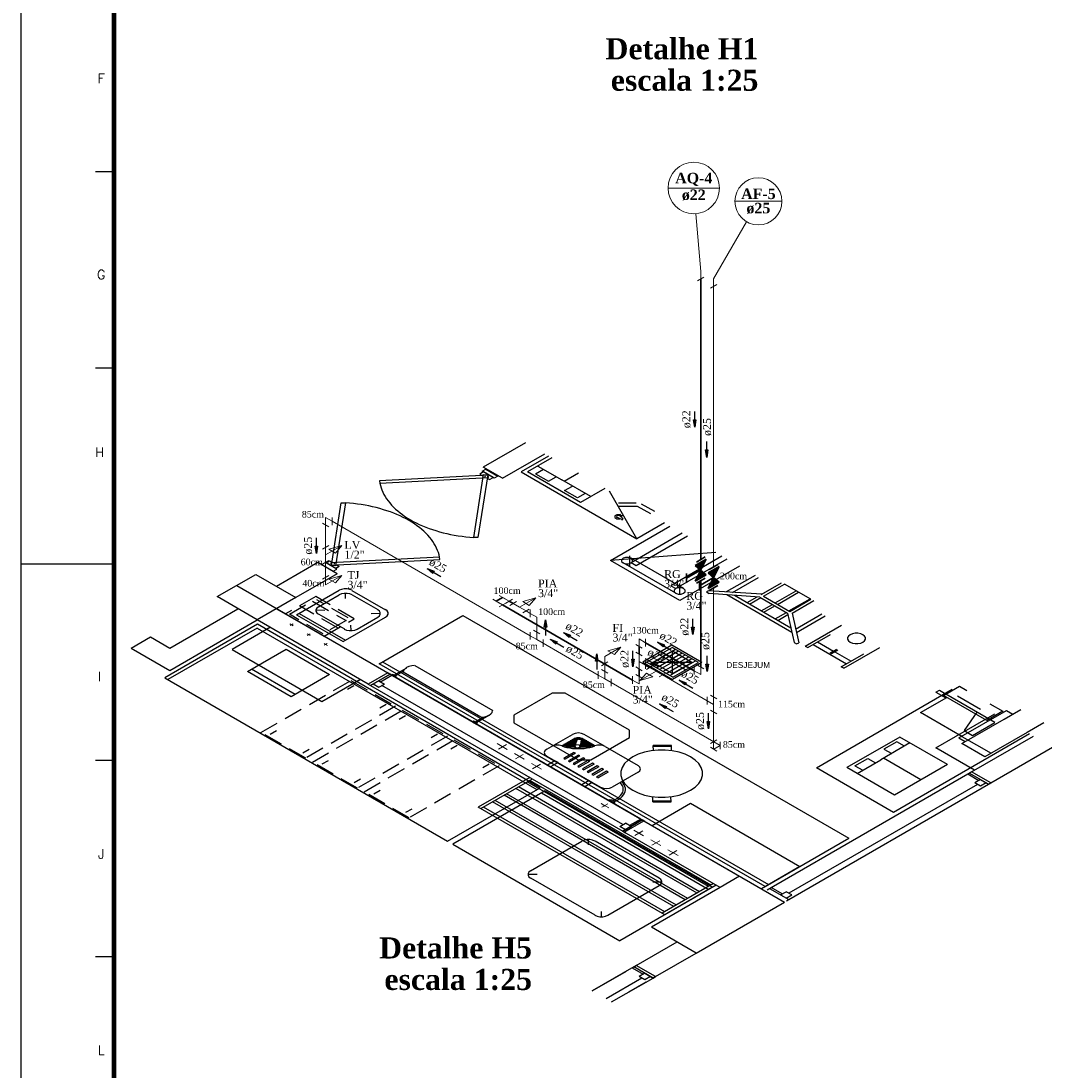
# Model space of a CAD drawing. Header units: millimetres. Extents: x 335 to 91625, y -1 to 84.
# Tile 4 of 38: x 335 to 363, y 28 to 56. Entities that reach past the tile are written whole.
import ezdxf

# ---------------------------------------------------------------- set-up
doc = ezdxf.new("R2010")
doc.units = ezdxf.units.MM
doc.header["$MEASUREMENT"] = 0
doc.linetypes.add('Dashed', pattern=[0.75, 0.5, -0.25])
for name, color, linetype, lineweight in [('AF-Colunas', 7, 'Continuous', 20), ('AF-Conexões', 7, 'Continuous', 20), ('AF-Conexões detalhe', 7, 'Continuous', 20), ('AF-Indicação coluna', 5, 'Continuous', 20), ('AF-Sentido tubo', 7, 'Continuous', 20), ('AF-Textos coluna', 7, 'Continuous', 20), ('AF-Textos conexão', 7, 'Continuous', 20), ('AF-Textos tubo', 7, 'Continuous', 20), ('AF-Tubos', 5, 'Continuous', 20), ('AF-Tubos detalhe', 5, 'Continuous', 20), ('AQ-Colunas', 7, 'Continuous', 20), ('AQ-Conexões', 7, 'Continuous', 20), ('AQ-Conexões detalhe', 7, 'Continuous', 20), ('AQ-Indicação coluna', 5, 'Continuous', 20), ('AQ-Sentido tubo', 7, 'Continuous', 20), ('AQ-Textos coluna', 7, 'Continuous', 20), ('AQ-Textos conexão', 7, 'Continuous', 20), ('AQ-Textos tubo', 7, 'Continuous', 20), ('AQ-Tubos', 1, 'Continuous', 30), ('AQ-Tubos detalhe', 1, 'Continuous', 30), ('DI-Títulos', 3, 'Continuous', 30), ('Simbolos', 1, 'Continuous', 30), ('SIMBOLOS INT', 8, 'Continuous', 5), ('Simbolos_int', 1, 'Continuous', 30)]:
    doc.layers.add(name, color=color, linetype=linetype, lineweight=lineweight)
doc.layers.add('Margem', color=4, linetype='Continuous')
doc.styles.add('Arial', font='arial.ttf')
doc.styles.add('ROMANS', font='ROMANS')
doc.styles.add('TimesNewRoman', font='times.ttf')
doc.styles.add('TimesNewRomanN', font='timesbd.ttf')
doc.dimstyles.get("Standard").update_dxf_attribs({"dimtxt": 0.18, "dimasz": 0.18, "dimexe": 0.18, "dimexo": 0.0625, "dimgap": 0.09, "dimtad": 0, "dimtih": 1, "dimtoh": 1, "dimdec": 4, "dimzin": 0, "dimdsep": 46, "dimtxsty": 'Standard', "dimcen": 0.09, "dimadec": 0, "dimazin": 0, "dimtfac": 1, "dimtdec": 4, "dimtofl": 0, "dimtmove": 0, "dimatfit": 3, "dimfxl": 0, "dimtolj": 1, "dimtzin": 0, "dimarcsym": 0})

msp = doc.modelspace()

# ---------------------------------------------------------------- hatches: boundary and pattern name
at = {"layer": 'Simbolos', "linetype": 'Continuous'}
for points in [[(353.5518, 41.3807), (353.6982, 41.6752), (353.4072, 41.5072)], [(353.6982, 41.2552), (353.4072, 41.0872), (353.5518, 41.3807)], [(353.8982, 41.1807), (354.0446, 41.4752), (353.7536, 41.3072)], [(354.0446, 41.0552), (353.7536, 40.8872), (353.8982, 41.1807)]]:
    msp.add_hatch(color=256, dxfattribs=at).paths.add_polyline_path(points)

# ---------------------------------------------------------------- linework, layer by layer
at = {"color": 7}
for p, q in [((348.8553, 44.7942), (347.7203, 44.1382)), ((348.2373, 43.8402), (349.3723, 44.4952)), ((349.4763, 44.4352), (348.7413, 44.0112)), ((349.5623, 44.3862), (348.9103, 44.0092)), ((349.1853, 44.1682), (349.8273, 43.7982)), ((347.6993, 44.0272), (347.7953, 44.0832)), ((348.0183, 43.8432), (347.6993, 44.0272)), ((348.2373, 43.8402), (347.7203, 44.1382)), ((348.2373, 43.8402), (347.7203, 44.1382)), ((347.7953, 44.0832), (348.1153, 43.8982)), ((348.1153, 43.8982), (348.0183, 43.8432)), ((348.7413, 44.0112), (351.8433, 42.2202)), ((350.3283, 43.1902), (348.9103, 44.0092)), ((349.1283, 43.9612), (349.3363, 44.0812)), ((349.1283, 43.9612), (349.4713, 43.7632)), ((349.4713, 43.7632), (349.6793, 43.8832)), ((350.2743, 43.9752), (349.8973, 43.7572)), ((350.2743, 43.9752), (349.8973, 43.7572)), ((350.6043, 43.3492), (349.8273, 43.7982)), ((349.9053, 43.5132), (350.1133, 43.6332)), ((350.2483, 43.3152), (349.9053, 43.5132)), ((350.4553, 43.4352), (350.2483, 43.3152)), ((350.9803, 43.5672), (350.3283, 43.1902)), ((351.8433, 42.2202), (351.1103, 43.4922)), ((351.8223, 43.1772), (351.3523, 43.1752)), ((351.8613, 43.0882), (351.3573, 43.0882)), ((352.2143, 42.8842), (351.8613, 43.0882)), ((352.3233, 42.9472), (351.9703, 43.1512)), ((351.4383, 42.7362), (351.2953, 42.7942)), ((351.4743, 42.7572), (351.3753, 42.8412)), ((351.3883, 42.8662), (351.4143, 42.8812)), ((351.4353, 42.8392), (351.4613, 42.8542)), ((351.1343, 41.6392), (352.7263, 42.5592)), ((352.5783, 42.6442), (351.8433, 42.2202)), ((353.0593, 42.3672), (351.6873, 41.5752)), ((353.1963, 42.2872), (351.8253, 41.4952)), ((353.9573, 41.8492), (351.1343, 41.6392)), ((352.9963, 40.5642), (351.1343, 41.6392)), ((351.6563, 41.4732), (351.6513, 41.7612)), ((353.0983, 40.8862), (351.6903, 41.6992)), ((354.1213, 41.7532), (352.7503, 40.9612)), ((354.2563, 41.6752), (352.8853, 40.8832)), ((343.2933, 41.5822), (342.1813, 40.9402)), ((343.8103, 41.2842), (343.2933, 41.5822)), ((343.8103, 41.2842), (343.2933, 41.5822)), ((343.3833, 41.5362), (343.7033, 41.3512)), ((343.8023, 41.4082), (343.4823, 41.5932)), ((343.7033, 41.3512), (343.8023, 41.4082)), ((352.8823, 40.7622), (351.4743, 41.5752)), ((351.8253, 41.4952), (351.6873, 41.5752)), ((354.5893, 41.4832), (352.9963, 40.5642)), ((343.8103, 41.2842), (342.6983, 40.6422)), ((355.0103, 41.2402), (354.2383, 40.7952)), ((354.4053, 40.7832), (355.1033, 41.1862)), ((341.1153, 40.9642), (355.8003, 32.4862)), ((352.7503, 40.9612), (352.8853, 40.8832)), ((352.9833, 41.0182), (352.9863, 40.7322)), ((355.1893, 40.7322), (353.7633, 40.8292)), ((355.1763, 40.7302), (355.7143, 41.0412)), ((355.1893, 40.7322), (355.7193, 41.0382)), ((355.2393, 40.6792), (355.8023, 41.0052)), ((355.5453, 40.5022), (356.1093, 40.8282)), ((355.6133, 40.4632), (356.1763, 40.7892)), ((356.5063, 40.5982), (355.8023, 41.0052)), ((355.1353, 40.6582), (353.7783, 40.7572)), ((354.2543, 40.7232), (355.9953, 39.7182)), ((354.4563, 40.7052), (355.9663, 39.8332)), ((354.7943, 40.5102), (355.0643, 40.6662)), ((354.8623, 40.4712), (355.1613, 40.6432)), ((355.1353, 40.6582), (355.8833, 40.2262)), ((355.2393, 40.6792), (355.9433, 40.2732)), ((355.9193, 40.2862), (356.4833, 40.6122)), ((355.9433, 40.2732), (356.5063, 40.5982)), ((356.0083, 40.2292), (356.5843, 40.5622)), ((339.3253, 39.2922), (341.1473, 40.3432)), ((355.1763, 40.2892), (355.4753, 40.4622)), ((355.2443, 40.2502), (355.5423, 40.4232)), ((355.5503, 40.0732), (355.8493, 40.2462)), ((355.8833, 40.2262), (356.0543, 39.4432)), ((356.0083, 40.2292), (356.1793, 39.4342)), ((339.3253, 38.6952), (341.6643, 40.0452)), ((344.9373, 38.8722), (347.1793, 40.1662)), ((347.1793, 40.1662), (357.5203, 34.1962)), ((355.6203, 40.0332), (355.8913, 40.1892)), ((356.0963, 39.8002), (356.8003, 40.2072)), ((356.1193, 39.7092), (356.8913, 40.1542)), ((341.6643, 39.8292), (339.2713, 38.4472)), ((341.6643, 39.8292), (349.1623, 35.5002)), ((356.3533, 39.3462), (357.3223, 39.9052)), ((338.2913, 39.2922), (338.8083, 39.5902)), ((338.8083, 39.5902), (339.3253, 39.2922)), ((356.4213, 39.3072), (357.0293, 39.6582)), ((356.5643, 39.3892), (357.4623, 38.8702)), ((356.6863, 39.4602), (357.1143, 39.2122)), ((338.2913, 39.2922), (339.3253, 38.6952)), ((341.4043, 38.6622), (342.4383, 39.2592)), ((342.4383, 39.2592), (343.6073, 38.5842)), ((352.7833, 39.3672), (351.9993, 38.9142)), ((352.1033, 38.9142), (352.7913, 39.3112)), ((352.1913, 38.8632), (352.8793, 39.2602)), ((352.2723, 38.8162), (352.9603, 39.2142)), ((352.3653, 38.7622), (353.0543, 39.1602)), ((353.1473, 38.7102), (352.4483, 39.1132)), ((352.4513, 38.7132), (353.1393, 39.1102)), ((353.5843, 38.9052), (352.7833, 39.3672)), ((353.4903, 38.9082), (352.7913, 39.3112)), ((352.7943, 38.6112), (352.7963, 39.2062)), ((356.3533, 39.3462), (356.4213, 39.3072)), ((357.0263, 39.1612), (357.1973, 39.2602)), ((357.0623, 39.1402), (357.0263, 39.1612)), ((357.2293, 39.2362), (357.0623, 39.1402)), ((357.1513, 39.1912), (357.5853, 38.9412)), ((357.3203, 38.7882), (357.9283, 39.1392)), ((357.3873, 38.7492), (358.3563, 39.3082)), ((355.2773, 32.9022), (344.9373, 38.8722)), ((345.0283, 38.9242), (355.3683, 32.9542)), ((345.8883, 38.8242), (347.9773, 37.6182)), ((351.9993, 38.9142), (352.7993, 38.4522)), ((352.8023, 38.5102), (352.1033, 38.9142)), ((353.3113, 38.9092), (352.2793, 38.9082)), ((352.5423, 38.6602), (353.2303, 39.0582)), ((352.6273, 38.6112), (353.3163, 39.0082)), ((352.7213, 38.5572), (353.4093, 38.9542)), ((353.5843, 38.9052), (352.7993, 38.4522)), ((352.8023, 38.5102), (353.4903, 38.9082)), ((342.5733, 37.9872), (341.4043, 38.6622)), ((342.6793, 38.0482), (341.5103, 38.7232)), ((343.6073, 38.5842), (342.5733, 37.9872)), ((344.7063, 38.2882), (345.2283, 38.5902)), ((345.2283, 38.5902), (344.7063, 38.2882)), ((344.9713, 38.3902), (345.2723, 38.5642)), ((345.2283, 38.5902), (345.1633, 38.6272)), ((345.2833, 38.5582), (345.1743, 38.6212)), ((351.9473, 34.7112), (345.2283, 38.5902)), ((345.3293, 38.5672), (345.6723, 38.7652)), ((345.3663, 38.5462), (345.5843, 38.6722)), ((347.6633, 37.4362), (345.5743, 38.6422)), ((357.3873, 38.7492), (357.3203, 38.7882)), ((344.6413, 38.3262), (344.7063, 38.2882)), ((344.9273, 38.4162), (344.7063, 38.2882)), ((344.7063, 38.2882), (351.4663, 34.3852)), ((344.7763, 38.3292), (344.9273, 38.4162)), ((344.7763, 38.3292), (344.9293, 38.2402)), ((344.9273, 38.4162), (345.0803, 38.3272)), ((344.9713, 38.3902), (344.9273, 38.4162)), ((344.9293, 38.2402), (345.0803, 38.3272)), ((351.4643, 34.5612), (345.0103, 38.2872)), ((360.0633, 38.0202), (360.4923, 38.2672)), ((360.4923, 38.2672), (360.6893, 38.1532)), ((356.6523, 36.0832), (360.2973, 38.1882)), ((361.2223, 37.3512), (360.0633, 38.0202)), ((361.4323, 37.2982), (360.1233, 38.0542)), ((360.4403, 38.0092), (361.0563, 37.6542)), ((361.3053, 37.7982), (361.6513, 37.5982)), ((347.5043, 37.3122), (347.7223, 37.4382)), ((347.5353, 37.2942), (347.8783, 37.4922)), ((360.4743, 36.8832), (361.7493, 37.6192)), ((361.6513, 37.5982), (361.2223, 37.3512)), ((361.6823, 37.3882), (362.1293, 37.6462)), ((361.7493, 37.6192), (361.9163, 37.5232)), ((360.5493, 36.7342), (361.6823, 37.3882)), ((360.8353, 36.9532), (361.4323, 37.2982)), ((358.8863, 36.9082), (357.4683, 36.0892)), ((362.3653, 36.9942), (358.7203, 34.8892)), ((360.1643, 36.1702), (358.8863, 36.9082)), ((360.4743, 36.8832), (360.6403, 36.7872)), ((360.6143, 37.0812), (360.8353, 36.9532)), ((360.8143, 35.9782), (362.4693, 36.9342)), ((359.1623, 36.7492), (358.3823, 36.2992)), ((358.8083, 36.7822), (358.4653, 36.5842)), ((358.4653, 36.5842), (358.6713, 36.4662)), ((359.0143, 36.6642), (358.8083, 36.7822)), ((361.3313, 35.6802), (362.9863, 36.6352)), ((357.6883, 36.1362), (358.0313, 36.3342)), ((357.7433, 35.9302), (358.3823, 36.2992)), ((358.0313, 36.3342), (358.2373, 36.2152)), ((359.4553, 35.7612), (358.4523, 36.3402)), ((359.4553, 35.7612), (358.4523, 36.3402)), ((358.7203, 34.8892), (356.6523, 36.0832)), ((358.7463, 35.3512), (357.4683, 36.0892)), ((357.6883, 36.1362), (357.8943, 36.0172)), ((360.1643, 36.1702), (358.7463, 35.3512)), ((355.3353, 32.8152), (360.7103, 35.9182)), ((360.7103, 35.9182), (360.8143, 35.9782)), ((360.7103, 35.9182), (361.0063, 35.7472)), ((360.8143, 35.9782), (360.7523, 35.9422)), ((361.2693, 35.6442), (360.7523, 35.9422)), ((361.3313, 35.6802), (360.8143, 35.9782)), ((361.0483, 35.7712), (360.8973, 35.6842)), ((361.0483, 35.7712), (361.2693, 35.6442)), ((349.3883, 35.4712), (346.9063, 34.0392)), ((349.3883, 35.4712), (353.8693, 32.8842)), ((355.8523, 32.5162), (361.3313, 35.6802)), ((360.9723, 35.6412), (355.9173, 32.7222)), ((361.0503, 35.5962), (360.8973, 35.6842)), ((361.2013, 35.6832), (361.0503, 35.5962)), ((361.3313, 35.6802), (361.2693, 35.6442)), ((349.2863, 35.4132), (353.7683, 32.8252)), ((351.3833, 34.5142), (351.5343, 34.6012)), ((351.9883, 34.6872), (351.4663, 34.3852)), ((351.4663, 34.3852), (351.9883, 34.6872)), ((351.5023, 34.3642), (352.0253, 34.6662)), ((351.6873, 34.5132), (351.5343, 34.6012)), ((351.9473, 34.7112), (351.6453, 34.5372)), ((351.9473, 34.7112), (352.0563, 34.6482)), ((352.0563, 34.6482), (351.9883, 34.6872)), ((352.0253, 34.6662), (354.5943, 33.1822)), ((351.5363, 34.4262), (351.3833, 34.5142)), ((351.6873, 34.5132), (351.4663, 34.3852)), ((351.5343, 34.3462), (351.4663, 34.3852)), ((351.4663, 34.3852), (351.5343, 34.3462)), ((354.0723, 32.8812), (351.5023, 34.3642)), ((351.5363, 34.4262), (351.6873, 34.5132)), ((351.6873, 34.5132), (351.6453, 34.5372)), ((346.9063, 34.0392), (351.3883, 31.4512)), ((355.2773, 32.9022), (357.5203, 34.1962)), ((354.5943, 33.1822), (354.0723, 32.8812)), ((353.8693, 32.8842), (351.3883, 31.4512)), ((355.3973, 32.8512), (355.9143, 32.5522)), ((355.7403, 32.7072), (355.4443, 32.8782)), ((355.6933, 32.6802), (355.8413, 32.7652)), ((355.6933, 32.6802), (355.9143, 32.5522)), ((355.9953, 32.6772), (355.8413, 32.7652)), ((355.8463, 32.5912), (355.9953, 32.6772)), ((353.4353, 31.1212), (352.2303, 31.8172)), ((351.8253, 30.7882), (352.9183, 31.4202)), ((352.3423, 30.4902), (353.4353, 31.1212)), ((351.7573, 30.7492), (350.6473, 30.1082)), ((351.7163, 30.7252), (351.8253, 30.7882)), ((351.7163, 30.7252), (352.0123, 30.5542)), ((351.8253, 30.7882), (351.7573, 30.7492)), ((352.2743, 30.4512), (351.7573, 30.7492)), ((352.3423, 30.4902), (351.8253, 30.7882)), ((350.6473, 30.1082), (351.5623, 30.6372)), ((351.9753, 30.4462), (351.0183, 29.8942)), ((351.1643, 29.8102), (352.2743, 30.4512)), ((352.0533, 30.5782), (351.9003, 30.4902)), ((352.0533, 30.4012), (351.9003, 30.4902)), ((352.0533, 30.5782), (352.2743, 30.4512)), ((352.2073, 30.4902), (352.0533, 30.4012)), ((352.3423, 30.4902), (352.2743, 30.4512)), ((352.2743, 30.4512), (352.3423, 30.4902)), ((352.0793, 30.3382), (351.6173, 30.0712))]:
    msp.add_line(p, q, dxfattribs=at)
for p, q in [((340.5963, 40.6702), (341.6273, 41.2602)), ((341.6273, 41.2602), (342.6983, 40.6422)), ((341.6643, 40.0452), (340.5963, 40.6702)), ((342.6983, 40.6422), (341.6643, 40.0452)), ((354.0723, 32.8812), (352.2303, 31.8172)), ((353.4353, 31.1212), (355.8003, 32.4862))]:
    msp.add_line(p, q)
at = {"color": 8}
for p, q in [((342.7233, 40.1812), (343.8643, 40.8402)), ((344.2043, 40.8352), (345.1003, 40.3182)), ((343.3083, 40.3992), (343.8613, 40.7182)), ((344.0353, 40.6182), (344.0353, 40.7622)), ((344.2123, 40.7202), (344.9003, 40.3222)), ((343.4823, 40.2982), (343.2403, 40.3032)), ((342.7233, 40.1812), (343.9653, 39.4642)), ((342.7913, 40.2202), (344.0333, 39.5032)), ((343.3133, 40.2012), (344.0013, 39.8032)), ((343.9653, 39.4642), (345.1063, 40.1232)), ((344.3423, 39.8022), (344.8953, 40.1212)), ((344.7243, 40.2202), (344.9683, 40.2232)), ((344.1703, 39.9012), (344.1733, 39.7642)), ((349.5753, 38.0872), (348.5413, 37.4902)), ((349.9233, 38.0872), (349.5753, 38.0872)), ((351.6453, 37.0932), (349.9233, 38.0872)), ((348.5413, 37.4902), (348.5433, 37.2912)), ((348.5433, 37.2912), (350.2663, 36.2972)), ((349.4243, 36.5802), (350.1173, 36.9802)), ((349.8263, 36.6742), (350.1543, 36.8632)), ((350.3823, 36.8692), (350.1643, 36.8692)), ((350.2733, 36.8542), (350.3253, 36.8482)), ((350.7203, 36.6742), (350.3933, 36.8632)), ((350.9903, 36.6562), (350.4293, 36.9802)), ((350.6093, 36.2962), (351.6433, 36.8932)), ((351.6433, 36.8932), (351.6453, 37.0932)), ((350.1563, 36.6732), (349.8293, 36.6732)), ((350.1873, 36.7062), (349.8813, 36.7062)), ((350.1613, 36.6402), (349.9333, 36.6402)), ((350.1983, 36.7392), (349.9353, 36.7372)), ((350.2133, 36.7722), (349.9933, 36.7702)), ((350.2263, 36.8032), (350.0503, 36.8032)), ((350.2423, 36.8362), (350.1073, 36.8362)), ((350.2423, 36.8422), (350.1693, 36.6682)), ((350.3483, 36.8322), (350.3203, 36.6532)), ((350.6653, 36.7062), (350.3283, 36.7062)), ((350.6133, 36.6402), (350.3303, 36.6412)), ((350.6113, 36.7372), (350.3333, 36.7392)), ((350.7173, 36.6732), (350.3353, 36.6742)), ((350.5543, 36.7702), (350.3383, 36.7722)), ((350.4973, 36.8032), (350.3433, 36.8052)), ((350.4393, 36.8362), (350.3463, 36.8362)), ((350.9903, 36.6562), (351.8763, 36.1452)), ((349.4243, 36.4002), (350.8713, 35.5642)), ((350.1543, 36.4972), (349.8833, 36.3412)), ((349.8833, 36.3412), (349.9223, 36.3192)), ((350.1933, 36.4752), (349.9223, 36.3192)), ((350.2783, 36.4252), (350.0083, 36.2692)), ((350.3173, 36.4032), (350.0473, 36.2472)), ((350.4033, 36.3532), (350.1333, 36.1972)), ((350.1933, 36.4752), (350.1543, 36.4972)), ((350.4453, 36.3292), (350.1743, 36.1732)), ((350.2663, 36.2962), (350.6093, 36.2972)), ((350.3173, 36.4032), (350.2783, 36.4252)), ((350.4453, 36.3292), (350.4033, 36.3532)), ((350.6093, 36.2962), (350.6093, 36.2972)), ((349.6473, 36.2712), (349.4473, 36.1552)), ((349.5273, 36.1092), (349.4473, 36.1552)), ((349.7283, 36.2242), (349.5273, 36.1092)), ((349.7283, 36.2242), (349.6473, 36.2712)), ((350.0083, 36.2692), (350.0473, 36.2472)), ((350.1333, 36.1972), (350.1743, 36.1732)), ((350.5283, 36.2812), (350.2583, 36.1252)), ((350.2583, 36.1252), (350.2993, 36.1012)), ((350.5693, 36.2572), (350.2993, 36.1012)), ((350.6553, 36.2082), (350.3853, 36.0522)), ((350.3853, 36.0522), (350.4243, 36.0292)), ((350.6943, 36.1852), (350.4243, 36.0292)), ((350.7803, 36.1362), (350.5103, 35.9802)), ((350.5693, 36.2572), (350.5283, 36.2812)), ((350.8193, 36.1132), (350.5493, 35.9572)), ((350.9073, 36.0622), (350.6373, 35.9062)), ((350.6943, 36.1852), (350.6553, 36.2082)), ((350.9463, 36.0402), (350.6763, 35.8842)), ((350.8193, 36.1132), (350.7803, 36.1362)), ((350.9463, 36.0402), (350.9073, 36.0622)), ((350.5673, 35.7402), (350.3673, 35.6242)), ((350.5103, 35.9802), (350.5493, 35.9572)), ((350.5673, 35.7402), (350.6473, 35.6932)), ((350.6373, 35.9062), (350.6763, 35.8842)), ((351.0323, 35.9902), (350.7623, 35.8342)), ((350.7623, 35.8342), (350.8013, 35.8122)), ((351.0713, 35.9682), (350.8013, 35.8122)), ((351.0713, 35.9682), (351.0323, 35.9902)), ((351.8763, 35.9652), (351.1823, 35.5642)), ((350.3673, 35.6242), (350.4473, 35.5782)), ((350.6473, 35.6932), (350.4473, 35.5782)), ((351.0973, 35.2272), (351.0763, 35.2152)), ((351.0763, 35.2152), (351.2323, 35.1252)), ((351.0973, 35.2272), (351.2533, 35.1372)), ((351.0973, 35.2272), (351.2533, 35.1372)), ((351.2533, 35.1372), (351.2323, 35.1252)), ((348.9933, 33.3262), (350.3703, 34.1212)), ((350.5443, 34.0212), (350.5463, 34.1632)), ((352.4433, 33.1282), (350.7203, 34.1232)), ((349.1673, 33.2262), (348.9233, 33.2262)), ((350.7203, 32.1342), (348.9983, 33.1282)), ((351.0613, 32.1322), (352.4383, 32.9272)), ((352.2663, 33.0262), (352.5133, 33.0282)), ((350.8893, 32.2312), (350.8893, 32.0902))]:
    msp.add_line(p, q, dxfattribs=at)
at = {"color": 7, "linetype": 'Dashed'}
for p, q in [((342.5313, 40.1982), (343.1443, 40.5522)), ((343.1443, 40.5522), (344.0463, 40.0312)), ((344.1013, 40.1022), (343.2673, 40.5832)), ((343.8333, 39.8272), (342.7993, 40.4242)), ((343.4333, 39.6772), (342.5313, 40.1982)), ((344.0463, 40.0312), (343.4333, 39.6772)), ((341.7653, 37.0342), (344.1763, 38.4262)), ((344.1763, 38.4262), (345.3763, 37.7332)), ((345.3763, 37.7332), (342.9653, 36.3412)), ((343.1443, 36.2382), (345.5553, 37.6302)), ((345.5553, 37.6302), (346.7643, 36.9322)), ((342.9653, 36.3412), (341.7653, 37.0342)), ((346.7643, 36.9322), (344.3533, 35.5402)), ((344.5293, 35.4382), (346.9403, 36.8302)), ((346.9403, 36.8302), (348.1483, 36.1332)), ((352.7683, 36.6852), (352.2823, 36.6802)), ((352.2873, 36.5482), (352.2823, 36.6802)), ((352.2823, 36.6802), (352.2853, 36.6792)), ((352.7703, 36.6532), (352.2873, 36.6502)), ((352.7703, 36.5422), (352.7683, 36.6852)), ((344.3533, 35.5402), (343.1443, 36.2382)), ((348.1483, 36.1332), (345.7373, 34.7412)), ((345.7373, 34.7412), (344.5293, 35.4382)), ((352.2723, 35.1742), (352.2663, 35.3092)), ((352.2693, 35.2062), (352.7553, 35.2012)), ((352.2723, 35.1742), (352.7603, 35.1742)), ((352.7603, 35.1742), (352.7553, 35.3092))]:
    msp.add_line(p, q, dxfattribs=at)
at = {"color": 7, "linetype": 'Continuous'}
for p, q in [((344.2543, 38.2792), (344.0853, 38.1822)), ((359.8583, 38.1082), (359.9493, 38.1612)), ((359.8583, 38.1082), (360.1233, 37.9552)), ((359.9493, 38.1612), (360.1283, 38.0572)), ((345.1223, 37.7782), (344.9533, 37.6812)), ((359.4453, 37.5642), (360.1493, 37.9702)), ((345.6413, 37.4782), (345.4723, 37.3812)), ((360.5493, 36.9262), (359.4453, 37.5642)), ((359.8583, 36.6202), (361.4353, 37.5312)), ((360.9573, 37.5732), (360.6143, 37.0812)), ((362.7503, 37.2882), (362.3033, 37.0302)), ((342.0173, 36.9882), (342.1863, 37.0852)), ((346.5013, 36.9822), (346.3323, 36.8842)), ((360.5493, 36.9262), (361.3363, 36.4722)), ((362.3033, 37.0302), (361.1703, 36.3762)), ((342.8853, 36.4872), (343.0543, 36.5842)), ((347.0263, 36.6792), (346.8573, 36.5812)), ((360.8923, 36.0232), (359.8583, 36.6202)), ((361.1703, 36.3762), (360.5493, 36.7342)), ((343.4043, 36.1872), (343.5733, 36.2842)), ((347.8863, 36.1822), (347.7173, 36.0852)), ((344.2643, 35.6902), (344.4333, 35.7882)), ((348.9693, 35.8272), (347.5923, 35.0322)), ((347.6633, 34.9912), (349.0403, 35.7862)), ((353.8303, 32.9422), (348.9723, 35.7472)), ((344.7893, 35.3872), (344.9583, 35.4852)), ((353.4543, 32.7252), (348.5953, 35.5302)), ((353.5243, 32.7652), (348.6653, 35.5702)), ((353.7603, 32.9022), (348.9023, 35.7072)), ((352.8333, 32.3662), (347.9743, 35.1712)), ((352.9033, 32.4072), (348.0443, 35.2122)), ((353.1393, 32.5432), (348.2813, 35.3482)), ((353.2093, 32.5842), (348.3513, 35.3892)), ((345.6493, 34.8912), (345.8183, 34.9882)), ((352.5913, 32.1462), (347.5923, 35.0322)), ((352.5883, 32.2252), (347.7303, 35.0302)), ((353.8983, 32.9812), (352.5213, 32.1862)), ((353.9683, 32.9412), (352.5913, 32.1462))]:
    msp.add_line(p, q, dxfattribs=at)
for points in [[(344.9423, 43.7742), (344.9533, 43.7112), (347.8653, 43.8652), (347.8553, 43.9282), (344.9423, 43.7742)], [(347.5793, 42.2512), (347.4703, 42.2572), (347.7353, 43.9402), (347.8443, 43.9342), (347.5793, 42.2512)], [(343.9193, 43.1832), (344.0303, 43.1782), (343.7653, 41.4982), (343.6563, 41.5042), (343.9193, 43.1832)], [(346.5563, 41.6602), (346.5483, 41.7252), (343.6363, 41.5732), (343.6463, 41.5102), (346.5563, 41.6602)]]:
    msp.add_lwpolyline(points, close=True, dxfattribs=at)
at = {"color": 7}
for points in [[(347.8263, 43.8432), (347.8913, 43.8052), (347.9873, 43.8612), (347.7303, 44.0092), (347.6343, 43.9542), (347.6963, 43.9182)], [(347.7883, 43.8932), (347.7563, 43.8742), (347.7883, 43.8932)], [(351.4363, 42.7872), (351.4383, 42.8322), (351.3843, 42.8652), (351.3063, 42.8652), (351.2513, 42.8332), (351.2513, 42.7882), (351.3073, 42.7572), (351.3853, 42.7582)], [(351.3703, 42.8392), (351.3093, 42.8312), (351.2963, 42.7962)], [(351.4323, 42.7392), (351.4663, 42.7402), (351.4693, 42.7602)], [(351.6873, 41.6982), (351.6203, 41.7212), (351.5413, 41.7212), (351.4743, 41.6982), (351.4343, 41.6592), (351.4343, 41.6142), (351.4743, 41.5752), (351.5413, 41.5522), (351.6203, 41.5522), (351.6873, 41.5752), (351.7263, 41.6142), (351.7263, 41.6592), (351.6873, 41.6982)], [(343.7993, 41.5182), (343.8643, 41.4802), (343.7713, 41.4262), (343.5133, 41.5752), (343.6073, 41.6292), (343.6693, 41.5932)], [(343.7503, 41.5622), (343.7183, 41.5432), (343.7503, 41.5622)], [(353.0953, 40.8852), (353.0283, 40.9082), (352.9493, 40.9082), (352.8823, 40.8852), (352.8433, 40.8462), (352.8433, 40.8012), (352.8823, 40.7622), (352.9493, 40.7392), (353.0283, 40.7392), (353.0953, 40.7622), (353.1353, 40.8012), (353.1353, 40.8462), (353.0953, 40.8852)], [(353.7633, 40.8292), (353.7083, 40.7982), (353.7783, 40.7572)], [(342.1863, 40.3462), (345.1633, 38.6272), (344.6413, 38.3262), (341.6643, 40.0452)], [(357.9023, 39.6502), (357.8413, 39.6752), (357.7683, 39.6892), (357.6923, 39.6892), (357.6193, 39.6752), (357.5583, 39.6502), (357.5133, 39.6142), (357.4893, 39.5722), (357.4893, 39.5282), (357.5133, 39.4862), (357.5583, 39.4502), (357.6193, 39.4252), (357.6923, 39.4112), (357.7683, 39.4112), (357.8413, 39.4252), (357.9023, 39.4502), (357.9473, 39.4862), (357.9713, 39.5282), (357.9713, 39.5722), (357.9473, 39.6142), (357.9023, 39.6502)], [(356.0543, 39.4432), (356.1243, 39.4032), (356.1793, 39.4342)], [(345.8853, 38.8222), (345.8063, 38.8142), (345.7343, 38.7952), (345.6713, 38.7672), (345.6213, 38.7302), (345.5893, 38.6882), (345.5753, 38.6432)], [(347.6663, 37.4362), (347.7443, 37.4442), (347.8173, 37.4632), (347.8803, 37.4912), (347.9293, 37.5272), (347.9623, 37.5692), (347.9763, 37.6152)]]:
    msp.add_lwpolyline(points, dxfattribs=at)
at = {"color": 7, "linetype": 'Continuous'}
for points in [[(344.9533, 43.7092), (344.9673, 43.6482), (344.9853, 43.5882), (345.0073, 43.5272), (345.0323, 43.4672), (345.0623, 43.4082), (345.0953, 43.3502), (345.1323, 43.2922), (345.1733, 43.2352), (345.2183, 43.1792), (345.2663, 43.1242), (345.3183, 43.0702), (345.3733, 43.0172), (345.4313, 42.9662), (345.4933, 42.9152), (345.5583, 42.8662), (345.6263, 42.8192), (345.6973, 42.7732), (345.7713, 42.7292), (345.8483, 42.6862), (345.9283, 42.6452), (346.0103, 42.6052), (346.0953, 42.5682), (346.1823, 42.5322), (346.2713, 42.4982), (346.3623, 42.4672), (346.4563, 42.4372), (346.5513, 42.4092), (346.6483, 42.3832), (346.7473, 42.3602), (346.8473, 42.3382), (346.9483, 42.3192), (347.0513, 42.3022), (347.1553, 42.2872), (347.2593, 42.2752), (347.3643, 42.2642), (347.4703, 42.2562)], [(346.5533, 41.7272), (346.5393, 41.7882), (346.5213, 41.8482), (346.4993, 41.9092), (346.4733, 41.9692), (346.4443, 42.0282), (346.4113, 42.0862), (346.3733, 42.1442), (346.3333, 42.2012), (346.2883, 42.2572), (346.2403, 42.3122), (346.1883, 42.3662), (346.1333, 42.4192), (346.0753, 42.4702), (346.0133, 42.5212), (345.9483, 42.5702), (345.8803, 42.6172), (345.8093, 42.6632), (345.7353, 42.7072), (345.6583, 42.7502), (345.5783, 42.7912), (345.4963, 42.8312), (345.4113, 42.8682), (345.3243, 42.9042), (345.2353, 42.9382), (345.1433, 42.9692), (345.0503, 42.9992), (344.9553, 43.0272), (344.8583, 43.0532), (344.7593, 43.0762), (344.6593, 43.0982), (344.5583, 43.1172), (344.4553, 43.1342), (344.3513, 43.1492), (344.2473, 43.1612), (344.1423, 43.1722), (344.0363, 43.1802)], [(342.0253, 39.8482), (340.9913, 39.2512), (343.4023, 37.8592), (344.4363, 38.4562)], [(352.2483, 34.5372), (353.2823, 35.1342), (356.2133, 33.4422), (355.1793, 32.8452)]]:
    msp.add_lwpolyline(points, dxfattribs=at)
at = {"color": 8}
for points in [[(344.2103, 40.8392), (344.1483, 40.8652), (344.0763, 40.8782), (344.0003, 40.8782), (343.9273, 40.8652), (343.8653, 40.8392)], [(344.2083, 40.7172), (344.1463, 40.7432), (344.0733, 40.7572), (343.9973, 40.7572), (343.9253, 40.7432), (343.8633, 40.7172)], [(343.3093, 40.3982), (343.2653, 40.3622), (343.2413, 40.3202), (343.2413, 40.2762), (343.2653, 40.2342), (343.3093, 40.1992)], [(344.8963, 40.1212), (344.9413, 40.1562), (344.9643, 40.1982), (344.9643, 40.2422), (344.9413, 40.2842), (344.8963, 40.3202)], [(345.1063, 40.1222), (345.1513, 40.1582), (345.1753, 40.2002), (345.1753, 40.2442), (345.1513, 40.2862), (345.1063, 40.3212)], [(343.9983, 39.8012), (344.0603, 39.7752), (344.1323, 39.7622), (344.2083, 39.7622), (344.2813, 39.7752), (344.3433, 39.8012)], [(350.4283, 36.9802), (350.3573, 37.0072), (350.2733, 37.0172), (350.1893, 37.0072), (350.1183, 36.9802)], [(350.3933, 36.8642), (350.3173, 36.8892), (350.2293, 36.8892), (350.1533, 36.8642)], [(350.2723, 36.8542), (350.2543, 36.8522), (350.2433, 36.8432)], [(349.4243, 36.5792), (349.3773, 36.5382), (349.3603, 36.4902), (349.3773, 36.4412), (349.4243, 36.4002)], [(349.8313, 36.6732), (349.7633, 36.6902), (349.6893, 36.6922), (349.6173, 36.6812), (349.5573, 36.6562)], [(349.8293, 36.6722), (349.8963, 36.6502), (349.9683, 36.6312), (350.0413, 36.6162), (350.1183, 36.6052), (350.1953, 36.5992), (350.2733, 36.5972), (350.3513, 36.5992), (350.4293, 36.6052), (350.5053, 36.6162), (350.5793, 36.6312), (350.6503, 36.6502), (350.7183, 36.6722)], [(350.1853, 36.6992), (350.1553, 36.6562), (350.1943, 36.6162), (350.2733, 36.6082), (350.3323, 36.6392), (350.3283, 36.6852)], [(350.3013, 36.6912), (350.2273, 36.7022), (350.1733, 36.6712), (350.1933, 36.6282)], [(350.1933, 36.6282), (350.2673, 36.6162), (350.3213, 36.6482), (350.3013, 36.6912)], [(350.3483, 36.8332), (350.3433, 36.8442), (350.3273, 36.8492)], [(350.9893, 36.6562), (350.9293, 36.6812), (350.8583, 36.6922), (350.7843, 36.6902), (350.7153, 36.6732)], [(351.8753, 35.9652), (351.9233, 36.0062), (351.9403, 36.0552), (351.9233, 36.1032), (351.8753, 36.1442)], [(350.8713, 35.5652), (350.9433, 35.5372), (351.0273, 35.5282), (351.1113, 35.5372), (351.1823, 35.5652)], [(351.2003, 35.2102), (351.2623, 35.2382), (351.3183, 35.2692), (351.3663, 35.3042), (351.4063, 35.3432), (351.4383, 35.3842), (351.4613, 35.4272), (351.4743, 35.4712), (351.4773, 35.5162), (351.4713, 35.5612), (351.4543, 35.6052), (351.4293, 35.6472), (351.3943, 35.6882)], [(351.2393, 35.1852), (351.3023, 35.2122), (351.3593, 35.2442), (351.4103, 35.2792), (351.4523, 35.3182), (351.4863, 35.3592), (351.5123, 35.4022), (351.5293, 35.4472), (351.5363, 35.4922), (351.5343, 35.5382), (351.5233, 35.5832), (351.5033, 35.6272), (351.4743, 35.6692), (351.4363, 35.7102)], [(351.2513, 35.1362), (351.2383, 35.1842), (351.1783, 35.2182), (351.0953, 35.2262)], [(350.7163, 34.1212), (350.6543, 34.1462), (350.5823, 34.1602), (350.5063, 34.1602), (350.4333, 34.1462), (350.3713, 34.1212)], [(348.9943, 33.3262), (348.9503, 33.2902), (348.9263, 33.2482), (348.9263, 33.2042), (348.9503, 33.1622), (348.9943, 33.1262)], [(352.4393, 32.9272), (352.4833, 32.9632), (352.5073, 33.0042), (352.5073, 33.0492), (352.4833, 33.0902), (352.4393, 33.1262)], [(350.7173, 32.1322), (350.7793, 32.1062), (350.8513, 32.0932), (350.9273, 32.0932), (351.0003, 32.1062), (351.0623, 32.1322)]]:
    msp.add_lwpolyline(points, dxfattribs=at)
at = {"color": 7, "linetype": 'Dashed'}
for points in [[(343.4593, 39.6112), (344.2673, 40.0782), (343.2333, 40.6752), (342.4253, 40.2082), (343.4593, 39.6112)], [(353.2833, 36.3772), (353.1373, 36.4482), (352.9713, 36.5032), (352.7923, 36.5412), (352.6043, 36.5602), (352.4123, 36.5602), (352.2243, 36.5412), (352.0443, 36.5032), (351.8793, 36.4482), (351.7323, 36.3772), (351.6103, 36.2922), (351.5143, 36.1972), (351.4493, 36.0932), (351.4153, 35.9842), (351.4153, 35.8742), (351.4493, 35.7652), (351.5143, 35.6612), (351.6093, 35.5662), (351.7323, 35.4812), (351.8793, 35.4102), (352.0443, 35.3552), (352.2243, 35.3172), (352.4123, 35.2982), (352.6043, 35.2982), (352.7923, 35.3172), (352.9713, 35.3552), (353.1373, 35.4102), (353.2833, 35.4812), (353.4063, 35.5662), (353.5023, 35.6612), (353.5673, 35.7652), (353.6013, 35.8742), (353.6013, 35.9842), (353.5673, 36.0932), (353.5023, 36.1972), (353.4063, 36.2922), (353.2833, 36.3772)]]:
    msp.add_lwpolyline(points, dxfattribs=at)
at = {"color": 7}
for points in [[(339.1883, 38.4952), (346.7693, 34.1182), (349.2503, 35.5512), (341.6693, 39.9282), (339.1883, 38.4952)], [(352.2793, 38.9082), (352.7943, 38.6112), (353.3113, 38.9092), (352.7963, 39.2062), (352.2793, 38.9082)], [(345.3663, 38.5102), (345.3973, 38.5282), (345.2983, 38.5852), (345.2673, 38.5672), (345.3663, 38.5102)], [(347.5403, 37.2552), (347.5723, 37.2732), (347.4653, 37.3342), (347.4343, 37.3162), (347.5403, 37.2552)]]:
    msp.add_lwpolyline(points, close=True, dxfattribs=at)
at = {"layer": 'AF-Colunas', "linetype": 'Continuous'}
for p, q in [((353.8125, 48.9312), (353.9857, 49.0312)), ((353.8991, 49.1812), (353.8991, 48.9812))]:
    msp.add_line(p, q, dxfattribs=at)
at = {"layer": 'AF-Conexões', "linetype": 'Continuous'}
for p, q in [((353.8151, 36.7327), (353.9883, 36.8327)), ((353.8151, 36.6327), (353.9883, 36.5327)), ((354.0749, 36.6827), (353.9017, 36.7827)), ((354.0749, 36.6827), (353.9017, 36.5827))]:
    msp.add_line(p, q, dxfattribs=at)
at = {"layer": 'AF-Conexões detalhe', "linetype": 'Continuous'}
for p, q in [((343.5003, 42.7882), (343.6735, 42.6882)), ((343.5003, 42.7882), (343.5003, 42.5882)), ((343.6735, 42.7882), (343.6735, 42.5882)), ((343.5869, 42.5382), (343.4137, 42.6382)), ((343.4137, 41.9382), (343.5869, 42.0382)), ((343.5003, 41.7882), (343.9333, 42.0382)), ((343.5003, 41.7882), (343.5003, 41.9882)), ((343.5869, 41.9382), (343.9333, 42.0382)), ((343.5869, 41.9382), (343.7601, 41.8382)), ((343.7601, 41.8382), (343.9333, 42.0382)), ((343.4137, 41.5382), (343.5869, 41.6382)), ((343.5003, 41.7882), (343.5003, 41.5882)), ((343.4137, 41.1382), (343.5869, 41.2382)), ((343.5003, 40.9882), (343.9333, 41.2382)), ((343.5003, 40.9882), (343.5003, 41.1882)), ((343.5869, 41.1382), (343.9333, 41.2382)), ((343.5869, 41.1382), (343.7601, 41.0382)), ((343.7601, 41.0382), (343.9333, 41.2382)), ((348.9831, 40.3222), (348.9831, 40.1222)), ((349.1563, 40.1222), (348.9831, 40.2222)), ((349.2429, 39.8722), (349.0697, 39.9722)), ((349.1563, 40.1222), (349.1563, 39.9222)), ((348.9831, 39.7222), (348.9831, 39.5222)), ((349.2429, 39.6722), (349.0697, 39.7722)), ((349.1563, 39.5222), (349.1563, 39.7222)), ((349.1563, 39.5222), (348.9831, 39.6222)), ((349.1563, 39.5222), (349.3295, 39.4222)), ((349.3295, 39.5222), (349.3295, 39.3222)), ((350.9806, 39.0694), (351.4137, 39.3194)), ((351.0672, 39.2194), (351.4137, 39.3194)), ((351.0672, 39.2194), (351.2404, 39.1194)), ((351.2404, 39.1194), (351.4137, 39.3194)), ((350.894, 38.8194), (351.0672, 38.9194)), ((350.9806, 39.0694), (350.9806, 38.8694)), ((350.8074, 38.6694), (350.8074, 38.4694)), ((350.9806, 38.4694), (350.8074, 38.5694)), ((351.0672, 38.6194), (350.894, 38.7194)), ((350.9806, 38.4694), (350.9806, 38.6694)), ((350.9806, 38.4694), (351.1538, 38.3694)), ((351.1538, 38.4694), (351.1538, 38.2694)), ((353.7259, 37.9812), (353.7259, 37.7812)), ((353.9857, 37.9312), (353.8125, 38.0312)), ((353.8991, 37.7812), (353.8991, 37.9812)), ((353.8991, 37.7812), (353.7259, 37.8812)), ((353.8991, 37.7812), (353.8991, 37.5812)), ((353.9857, 37.5312), (353.8125, 37.6312)), ((353.8125, 36.7312), (353.9857, 36.8312)), ((353.8991, 36.5812), (353.8991, 36.7812)), ((353.8991, 36.5812), (354.0723, 36.6812)), ((354.0723, 36.7812), (354.0723, 36.5812))]:
    msp.add_line(p, q, dxfattribs=at)
at = {"layer": 'AF-Indicação coluna'}
for p, q in [((354.4691, 51.2597), (355.7291, 51.2597)), ((353.8991, 49.1812), (354.7841, 50.7141))]:
    msp.add_line(p, q, dxfattribs=at)
msp.add_circle((355.0991, 51.2597), 0.63, dxfattribs=at)
at = {"layer": 'AF-Tubos'}
msp.add_line((354.0723, 36.6812), (353.9017, 36.5827), dxfattribs=at)
at = {"layer": 'AF-Tubos detalhe'}
for p, q in [((353.8991, 48.9812), (353.8991, 41.4642)), ((343.5003, 42.5882), (343.5003, 41.9882)), ((348.9831, 39.6222), (343.6735, 42.6882)), ((343.5003, 41.5882), (343.5003, 41.1882)), ((353.8991, 40.8982), (353.8991, 37.9812)), ((348.9831, 40.2221), (348.8722, 40.2861)), ((349.1563, 39.7222), (349.1563, 39.9222)), ((350.8074, 38.5694), (349.3295, 39.4222)), ((350.9806, 38.6694), (350.9806, 38.8694)), ((353.7259, 37.8812), (352.5288, 38.5722)), ((353.9017, 36.7827), (351.1538, 38.3694)), ((353.8991, 37.5812), (353.8991, 36.7812))]:
    msp.add_line(p, q, dxfattribs=at)
at = {"layer": 'AQ-Colunas', "linetype": 'Continuous'}
for p, q in [((353.4661, 49.1312), (353.6393, 49.2312)), ((353.5527, 49.3812), (353.5527, 49.1812))]:
    msp.add_line(p, q, dxfattribs=at)
at = {"layer": 'AQ-Conexões', "linetype": 'Continuous'}
for p, q in [((347.9846, 40.5989), (348.1578, 40.4989)), ((348.0686, 40.5474), (348.2418, 40.6474)), ((348.0686, 40.5474), (348.2417, 40.4474)), ((348.2444, 40.6489), (348.0712, 40.5489)), ((348.1552, 40.6974), (348.3284, 40.5974)), ((348.2444, 40.6489), (348.4174, 40.5489)), ((348.5041, 40.5988), (348.3307, 40.4989)), ((348.3284, 40.4974), (348.1551, 40.3974))]:
    msp.add_line(p, q, dxfattribs=at)
at = {"layer": 'AQ-Conexões detalhe', "linetype": 'Continuous'}
for p, q in [((348.4392, 40.4361), (348.6126, 40.536)), ((348.699, 40.386), (349.132, 40.636)), ((348.7856, 40.536), (349.132, 40.636)), ((348.7856, 40.536), (348.9588, 40.436)), ((348.9588, 40.436), (349.132, 40.636)), ((348.699, 40.386), (348.5259, 40.4861)), ((348.699, 40.386), (348.8722, 40.286)), ((348.9588, 40.3361), (348.7857, 40.236)), ((351.9864, 39.2849), (351.8132, 39.3849)), ((351.8998, 39.5349), (352.073, 39.4349)), ((351.8998, 39.5349), (351.8998, 39.3349)), ((352.073, 39.5349), (352.073, 39.3349)), ((351.9864, 39.0849), (351.8132, 39.1849)), ((351.8998, 38.9349), (351.8998, 39.1349)), ((351.8998, 38.9349), (352.073, 38.8349)), ((351.8998, 38.9349), (351.8998, 38.7349)), ((352.073, 38.9349), (352.073, 38.7349)), ((352.0957, 38.7221), (352.2687, 38.8222)), ((353.6393, 38.7312), (353.4661, 38.8312)), ((351.9864, 38.6849), (351.8132, 38.7849)), ((351.9864, 38.4849), (351.8132, 38.5849)), ((352.3555, 38.6722), (351.9225, 38.4222)), ((352.0957, 38.6222), (351.9225, 38.4222)), ((352.0957, 38.6222), (352.2689, 38.5222)), ((352.3555, 38.6722), (352.1822, 38.7721)), ((352.3555, 38.6722), (352.5288, 38.5722)), ((352.6154, 38.6222), (352.4422, 38.5222)), ((353.3795, 38.7812), (353.3795, 38.5812)), ((353.5527, 38.5812), (353.3795, 38.6812)), ((353.5527, 38.5812), (353.5527, 38.7812)), ((351.7266, 38.5349), (351.7266, 38.3349)), ((351.8998, 38.3349), (351.7266, 38.4349)), ((351.8998, 38.3349), (351.8998, 38.5349)), ((352.2689, 38.5222), (351.9225, 38.4222))]:
    msp.add_line(p, q, dxfattribs=at)
at = {"layer": 'AQ-Indicação coluna'}
for p, q in [((352.677, 51.6163), (354.057, 51.6163)), ((353.5527, 49.3812), (353.4241, 50.9287))]:
    msp.add_line(p, q, dxfattribs=at)
msp.add_circle((353.367, 51.6163), 0.69, dxfattribs=at)
at = {"layer": 'AQ-Tubos'}
for p, q in [((348.2418, 40.6474), (348.0712, 40.5489)), ((351.7266, 38.4349), (348.2418, 40.4474))]:
    msp.add_line(p, q, dxfattribs=at)
at = {"layer": 'AQ-Tubos detalhe'}
for p, q in [((353.5527, 49.1812), (353.5527, 41.6642)), ((353.5527, 41.0982), (353.5527, 38.7812)), ((348.4175, 40.5488), (348.5258, 40.4861)), ((353.3794, 38.6812), (352.073, 39.435)), ((351.8998, 39.3349), (351.8998, 39.1349)), ((352.0731, 38.835), (352.1823, 38.7721)), ((351.8998, 38.7349), (351.8998, 38.5349))]:
    msp.add_line(p, q, dxfattribs=at)
at = {"layer": 'Margem', "color": 1}
for p, q in [((335.3344, 83.5869), (335.3344, -0.5131)), ((337.8344, 52.0494), (337.3344, 52.0494)), ((337.8344, 46.7931), (337.3344, 46.7931)), ((337.8344, 41.5369), (335.3344, 41.5369)), ((337.8344, 36.2806), (337.3344, 36.2806)), ((337.8344, 31.0244), (337.3344, 31.0244))]:
    msp.add_line(p, q, dxfattribs=at)
at = {"layer": 'Margem', "lineweight": 100}
msp.add_line((337.8344, 0.4869), (337.8344, 82.5869), dxfattribs=at)
at = {"layer": 'Simbolos'}
for p, q in [((353.6982, 41.6752), (353.4072, 41.5072)), ((353.6982, 41.6752), (353.5518, 41.3807)), ((353.5518, 41.3807), (353.1716, 41.1612)), ((353.4072, 41.5072), (353.5518, 41.3807)), ((353.4072, 41.0872), (353.5527, 41.3812)), ((353.6982, 41.2552), (353.5518, 41.3807)), ((354.0446, 41.4752), (353.7536, 41.3072)), ((354.016, 41.5317), (353.783, 41.3972)), ((354.0446, 41.4752), (353.8982, 41.1807)), ((353.1716, 41.2872), (353.1716, 41.0352)), ((353.6982, 41.2552), (353.4072, 41.0872)), ((353.8982, 41.1807), (353.518, 40.9612)), ((353.518, 41.0872), (353.518, 40.8352)), ((353.7536, 41.3072), (353.8982, 41.1807)), ((353.7536, 40.8872), (353.8991, 41.1812)), ((354.0446, 41.0552), (353.8982, 41.1807)), ((354.0446, 41.0552), (353.7536, 40.8872)), ((354.016, 40.9657), (353.783, 40.8312))]:
    msp.add_line(p, q, dxfattribs=at)
at = {"layer": 'SIMBOLOS INT', "linetype": 'Continuous'}
for p, q in [((342.5883, 39.9142), (342.5363, 39.9442)), ((342.5883, 39.9142), (342.5493, 39.8922)), ((342.5883, 39.9142), (342.6323, 39.9402)), ((342.5883, 39.9142), (342.6323, 39.8892)), ((343.0453, 39.6502), (343.0013, 39.6762)), ((343.0453, 39.6502), (343.0893, 39.6762)), ((343.0453, 39.6502), (343.0063, 39.6282)), ((343.0453, 39.6502), (343.0873, 39.6262)), ((343.5003, 39.3882), (343.4583, 39.4122)), ((343.5003, 39.3882), (343.4613, 39.3652)), ((343.5003, 39.3882), (343.5443, 39.4132)), ((343.5003, 39.3882), (343.5523, 39.3582)), ((348.3663, 36.5782), (348.1013, 36.7312)), ((348.3433, 36.7062), (348.1353, 36.5862)), ((348.2443, 36.6492), (348.3433, 36.7062)), ((348.2443, 36.6492), (348.3663, 36.5782)), ((348.8233, 36.3142), (348.5583, 36.4672)), ((348.7973, 36.4432), (348.5903, 36.3232)), ((348.6993, 36.3862), (348.7973, 36.4432)), ((348.6993, 36.3862), (348.8233, 36.3142)), ((349.2883, 36.0462), (349.0183, 36.2022)), ((349.2553, 36.1792), (349.0473, 36.0592)), ((349.1563, 36.1222), (349.2553, 36.1792)), ((349.1563, 36.1222), (349.2883, 36.0462)), ((350.9803, 35.0692), (350.8843, 35.1252)), ((350.8843, 35.1252), (351.0863, 35.0082)), ((350.9073, 35.0272), (351.0663, 35.1192)), ((350.9803, 35.0692), (350.9073, 35.0272)), ((352.0223, 34.2642), (351.7573, 34.4172)), ((351.9993, 34.3922), (351.7913, 34.2722)), ((351.9003, 34.3352), (351.9993, 34.3922)), ((351.9003, 34.3352), (352.0223, 34.2642)), ((352.4803, 34.0002), (352.2153, 34.1532)), ((352.4543, 34.1292), (352.2463, 34.0092)), ((352.3553, 34.0722), (352.4543, 34.1292)), ((352.3553, 34.0722), (352.4803, 34.0002)), ((352.9453, 33.7322), (352.6753, 33.8882)), ((352.9113, 33.8652), (352.7033, 33.7452)), ((352.8123, 33.8082), (352.9113, 33.8652)), ((352.8123, 33.8082), (352.9453, 33.7322))]:
    msp.add_line(p, q, dxfattribs=at)
at = {"layer": 'Simbolos_int'}
for p, q in [((353.6696, 41.7317), (353.4366, 41.5972)), ((353.6696, 41.1657), (353.4366, 41.0312))]:
    msp.add_line(p, q, dxfattribs=at)

# ---------------------------------------------------------------- texts
at = {"char_height": 0.1765, "attachment_point": 7, "line_spacing_factor": 0.798, "style": 'TimesNewRoman'}
for s, insert, width in [('85cm', (342.8623, 42.7864), 1.185921), ('60cm', (342.8303, 41.5074), 1.185921), ('200cm', (354.0703, 41.1324), 1.453207), ('40cm', (342.8753, 40.9394), 1.185921), ('100cm', (348.0013, 40.7414), 1.453207), ('100cm', (349.1963, 40.1764), 1.453207), ('130cm', (351.7043, 39.6784), 1.453207), ('85cm', (348.5943, 39.2554), 1.185921), ('85cm', (350.3923, 38.2174), 1.185921), ('115cm', (354.0163, 37.7004), 1.453207), ('85cm', (354.1473, 36.6194), 1.185921)]:
    msp.add_mtext(s, dxfattribs=dict(at, insert=insert, width=width))
at = {"color": 7, "insert": (354.8253, 38.7557), "char_height": 0.1592, "width": 2.30154, "attachment_point": 8, "line_spacing_factor": 0.798, "style": 'Arial'}
msp.add_mtext('DESJEJUM', dxfattribs=at)
at = {"layer": 'AF-Textos coluna', "char_height": 0.2824, "attachment_point": 8, "line_spacing_factor": 0.798, "style": 'TimesNewRomanN'}
for s, insert, width in [('AF-5', (355.0993, 51.3164), 1.675906), ('ø25', (355.0993, 50.9204), 1.16634)]:
    msp.add_mtext(s, dxfattribs=dict(at, insert=insert, width=width))
at = {"layer": 'AF-Textos conexão', "char_height": 0.2118, "attachment_point": 7, "line_spacing_factor": 0.798, "style": 'TimesNewRoman'}
for s, insert, width in [('LV', (344.0043, 41.9471), 0.772842), ('1/2"', (344.0043, 41.6851), 0.98233), ('TJ', (344.0843, 41.1391), 0.580339), ('3/4"', (344.0843, 40.8771), 0.98233), ('RG', (353.1683, 40.5791), 0.806813), ('3/4"', (353.1683, 40.3181), 0.98233), ('FI', (351.1883, 39.7261), 0.515228), ('3/4"', (351.1883, 39.4651), 0.98233)]:
    msp.add_mtext(s, dxfattribs=dict(at, insert=insert, width=width))
at = {"layer": 'AF-Textos tubo', "char_height": 0.2118, "width": 0.874755, "attachment_point": 8, "line_spacing_factor": 0.798, "style": 'TimesNewRoman'}
for insert, rotation in [((353.8414, 45.2132), 90.00021), ((343.1464, 42.0342), 90.00021), ((346.4533, 41.4057), 329.9942), ((353.7934, 39.4812), 90.00021), ((350.1212, 39.0877), 330.01139), ((353.2072, 38.4177), 330.00566), ((352.6833, 37.7867), 329.9942), ((353.6534, 37.3382), 90.00021)]:
    msp.add_mtext('ø25', dxfattribs=dict(at, insert=insert, rotation=rotation))
at = {"layer": 'AQ-Textos coluna', "char_height": 0.2824, "attachment_point": 8, "line_spacing_factor": 0.798, "style": 'TimesNewRomanN'}
for s, insert, width in [('AQ-4', (353.3673, 51.6724), 1.804242), ('ø22', (353.3673, 51.2774), 1.16634)]:
    msp.add_mtext(s, dxfattribs=dict(at, insert=insert, width=width))
at = {"layer": 'AQ-Textos conexão', "char_height": 0.2118, "attachment_point": 7, "line_spacing_factor": 0.798, "style": 'TimesNewRoman'}
for s, insert, width in [('RG', (352.5723, 41.1651), 0.806813), ('PIA', (349.1933, 40.9161), 0.934205), ('3/4"', (352.5723, 40.9041), 0.98233), ('3/4"', (349.1933, 40.6541), 0.98233), ('PIA', (351.7283, 38.0671), 0.934205), ('3/4"', (351.7283, 37.8051), 0.98233)]:
    msp.add_mtext(s, dxfattribs=dict(at, insert=insert, width=width))
at = {"layer": 'AQ-Textos tubo', "char_height": 0.2118, "width": 0.874755, "attachment_point": 8, "line_spacing_factor": 0.798, "style": 'TimesNewRoman'}
for insert, rotation in [((353.2864, 45.4212), 90.00021), ((350.1093, 39.6917), 329.9942), ((353.2354, 39.8642), 90.00021), ((352.6282, 39.4367), 330.01712), ((351.6294, 39.0022), 90.00021), ((352.3042, 38.9897), 330.04004)]:
    msp.add_mtext('ø22', dxfattribs=dict(at, insert=insert, rotation=rotation))
at = {"layer": 'DI-Títulos', "color": 5, "char_height": 0.5648, "width": 7.668262, "attachment_point": 9, "line_spacing_factor": 0.798, "style": 'TimesNewRomanN'}
for s, insert in [('Detalhe H1', (355.0991, 55.057)), ('Detalhe H5', (349.0313, 30.9676))]:
    msp.add_mtext(s, dxfattribs=dict(at, insert=insert))
at = {"layer": 'DI-Títulos', "char_height": 0.5648, "width": 7.419141, "attachment_point": 9, "line_spacing_factor": 0.798, "style": 'TimesNewRomanN'}
for insert in [(355.0991, 54.209), (349.0313, 30.1206)]:
    msp.add_mtext('escala 1:25', dxfattribs=dict(at, insert=insert))
at = {"layer": 'Margem', "color": 1, "char_height": 0.25, "attachment_point": 8, "line_spacing_factor": 0.798, "style": 'ROMANS'}
for s, insert, width in [('F', (337.4843, 54.4275), 0.810893), ('G', (337.4843, 49.1713), 1.031456), ('H', (337.443, 44.4134), 0.960097), ('I', (337.443, 38.4085), 0.369767), ('J', (337.4843, 33.6502), 0.668176), ('L', (337.4843, 28.3917), 0.739534)]:
    msp.add_mtext(s, dxfattribs=dict(at, insert=insert, width=width))

# ---------------------------------------------------------------- leaders
at = {"layer": 'AF-Sentido tubo'}
for points in [[(353.7144, 44.3994), (353.7144, 44.823)], [(343.2526, 41.8221), (343.2526, 42.2457)], [(346.2173, 41.4196), (346.5842, 41.2077)], [(349.3914, 40.0524), (349.3914, 39.6288)], [(349.5173, 39.5287), (349.8842, 39.3169)], [(350.7648, 39.1395), (350.7648, 38.7159)], [(353.7274, 38.6607), (353.7274, 39.0843)], [(352.9713, 38.4319), (353.3381, 38.2201)], [(352.4473, 37.8012), (352.8142, 37.5894)], [(353.759, 37.1267), (353.759, 37.5503)]]:
    msp.add_leader(points, dimstyle='Standard', override={"dimasz": 0.2, "dimldrblk": 'CLOSED'}, dxfattribs=at)
at = {"layer": 'AQ-Sentido tubo'}
for points in [[(353.3921, 45.2095), (353.3921, 45.6331)], [(353.3418, 39.6523), (353.3418, 40.0759)], [(349.8732, 39.7056), (350.24, 39.4937)], [(352.3921, 39.4505), (352.759, 39.2388)], [(351.7357, 38.7903), (351.7357, 39.2139)], [(352.4344, 38.7927), (352.0674, 39.0043)]]:
    msp.add_leader(points, dimstyle='Standard', override={"dimasz": 0.2, "dimldrblk": 'CLOSED'}, dxfattribs=at)

doc.saveas('drawing.dxf')
